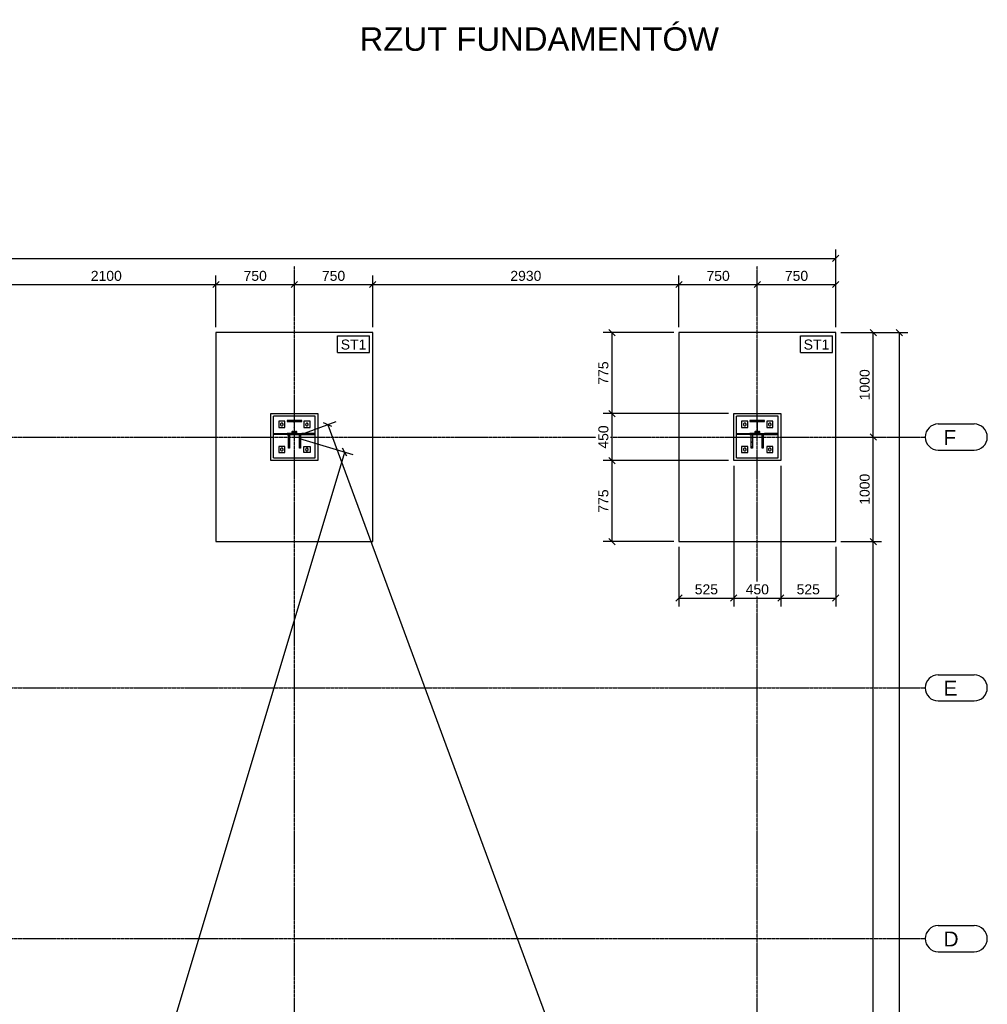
# Model space of a CAD drawing. Header units: millimetres. Extents: x -288865 to 11255, y 102926 to 380857.
# Tile 65 of 142: x -154457 to -145197, y 253330 to 262752. Entities that reach past the tile are written whole.
import ezdxf

# ---------------------------------------------------------------- set-up
doc = ezdxf.new("R2010")
doc.units = ezdxf.units.MM
doc.header["$MEASUREMENT"] = 0
doc.set_wipeout_variables(frame=1)
doc.linetypes.add('DXK_LINE_DOT3', pattern=[5.9187, 2.979, -0.9799, 0.9799, -0.9799])
for name, color, linetype in [('A', 7, 'Continuous'), ('TS_INNE_OBIEKTY', 7, 'Continuous'), ('TS_LINIE_WIDOCZNE', 7, 'Continuous'), ('TS_OPISY', 7, 'Continuous'), ('TS_OPISY_LINIE', 7, 'Continuous'), ('TS_OPISY_RAMKA', 7, 'Continuous'), ('TS_WYMIARY', 7, 'Continuous'), ('TS_WYMIARY_TEKST', 7, 'Continuous'), ('TS_WYPELNIENIE', 7, 'Continuous')]:
    doc.layers.add(name, color=color, linetype=linetype)
doc.styles.add('ARIAL', font='arial.ttf')
doc.styles.add('TOM', font='arial.ttf', dxfattribs={"height": 18})

# ---------------------------------------------------------------- blocks, each defined once
blk = doc.blocks.new('Part-66210877-1327 - 1303')
at = {"layer": 'TS_WYPELNIENIE', "linetype": 'Continuous'}
h = blk.add_hatch(dxfattribs=at)
h.set_pattern_fill('', color=256, scale=10, style=0, pattern_type=0)
h.set_pattern_definition([(45, (12870, 13157.335), (-22.4506, 22.4506), [])])
h.paths.add_polyline_path([(13010, 13157.3), (12870, 13157.3), (12870, 13148.8), (12937.2, 13148.8), (12937.2, 13032.8), (12870, 13032.8), (12870, 13024.3), (13010, 13024.3), (13010, 13032.8), (12942.8, 13032.8), (12942.8, 13148.8), (13010, 13148.8)])
at = {"layer": 'TS_INNE_OBIEKTY', "color": 253, "linetype": 'Continuous'}
for p, q in [((13010, 13157.3), (12870, 13157.3)), ((12870, 13157.3), (12870, 13148.8)), ((12870, 13148.8), (12937.2, 13148.8)), ((12937.2, 13148.8), (12937.2, 13032.8)), ((12942.8, 13032.8), (12942.8, 13148.8)), ((12942.8, 13148.8), (13010, 13148.8)), ((13010, 13148.8), (13010, 13157.3)), ((12937.2, 13032.8), (12870, 13032.8)), ((12870, 13032.8), (12870, 13024.3)), ((12870, 13024.3), (13010, 13024.3)), ((12942.8, 13032.8), (13010, 13032.8)), ((13010, 13024.3), (13010, 13032.8))]:
    blk.add_line(p, q, dxfattribs=at)
blk = doc.blocks.new('Part-66210877-1393 - 1303')
at = {"layer": 'TS_WYPELNIENIE', "linetype": 'Continuous'}
h = blk.add_hatch(dxfattribs=at)
h.set_pattern_fill('', color=256, scale=10, style=0, pattern_type=0)
h.set_pattern_definition([(45, (17300, 13157.335), (-22.4506, 22.4506), [])])
h.paths.add_polyline_path([(17440, 13157.3), (17300, 13157.3), (17300, 13148.8), (17367.2, 13148.8), (17367.2, 13032.8), (17300, 13032.8), (17300, 13024.3), (17440, 13024.3), (17440, 13032.8), (17372.8, 13032.8), (17372.8, 13148.8), (17440, 13148.8)])
at = {"layer": 'TS_INNE_OBIEKTY', "color": 253, "linetype": 'Continuous'}
for p, q in [((17440, 13157.3), (17300, 13157.3)), ((17300, 13157.3), (17300, 13148.8)), ((17300, 13148.8), (17367.2, 13148.8)), ((17367.2, 13148.8), (17367.2, 13032.8)), ((17372.8, 13032.8), (17372.8, 13148.8)), ((17372.8, 13148.8), (17440, 13148.8)), ((17440, 13148.8), (17440, 13157.3)), ((17367.2, 13032.8), (17300, 13032.8)), ((17300, 13032.8), (17300, 13024.3)), ((17300, 13024.3), (17440, 13024.3)), ((17372.8, 13032.8), (17440, 13032.8)), ((17440, 13024.3), (17440, 13032.8))]:
    blk.add_line(p, q, dxfattribs=at)
blk = doc.blocks.new('Part-66210877-1342 - 1303')
at = {"layer": 'TS_WYPELNIENIE', "linetype": 'Continuous'}
h = blk.add_hatch(dxfattribs=at)
h.set_pattern_fill('', color=256, scale=10, style=0, pattern_type=0)
h.set_pattern_definition([(45, (13010, 13032.835), (-22.451, 22.451), [])])
h.paths.add_polyline_path([(13140, 13032.8), (13010, 13032.8), (13010, 13022.8), (13140, 13022.8)])
at = {"layer": 'TS_INNE_OBIEKTY', "color": 253, "linetype": 'Continuous'}
for p, q in [((13140, 13032.8), (13010, 13032.8)), ((13010, 13032.8), (13010, 13022.8)), ((13010, 13022.8), (13140, 13022.8)), ((13140, 13022.8), (13140, 13032.8))]:
    blk.add_line(p, q, dxfattribs=at)
blk = doc.blocks.new('Part-66210877-1343 - 1303')
at = {"layer": 'TS_WYPELNIENIE', "linetype": 'Continuous'}
h = blk.add_hatch(dxfattribs=at)
h.set_pattern_fill('', color=256, scale=10, style=0, pattern_type=0)
h.set_pattern_definition([(45, (12740.005, 13032.835), (-22.451, 22.451), [])])
h.paths.add_polyline_path([(12870, 13032.8), (12740, 13032.8), (12740, 13022.8), (12870, 13022.8)])
at = {"layer": 'TS_INNE_OBIEKTY', "color": 253, "linetype": 'Continuous'}
for p, q in [((12740, 13032.8), (12870, 13032.8)), ((12740, 13022.8), (12740, 13032.8)), ((12870, 13022.8), (12740, 13022.8)), ((12870, 13032.8), (12870, 13022.8))]:
    blk.add_line(p, q, dxfattribs=at)
blk = doc.blocks.new('Part-66210877-1344 - 1303')
at = {"layer": 'TS_WYPELNIENIE', "linetype": 'Continuous'}
h = blk.add_hatch(dxfattribs=at)
h.set_pattern_fill('', color=256, scale=10, style=0, pattern_type=0)
h.set_pattern_definition([(45, (12987.5, 13024.335), (-22.451, 22.451), [])])
h.paths.add_polyline_path([(12997.5, 13024.3), (12987.5, 13024.3), (12987.5, 12894.3), (12997.5, 12894.3)])
at = {"layer": 'TS_INNE_OBIEKTY', "color": 253, "linetype": 'Continuous'}
for p, q in [((12987.5, 12894.3), (12987.5, 13024.3)), ((12987.5, 13024.3), (12997.5, 13024.3)), ((12997.5, 13024.3), (12997.5, 12894.3)), ((12997.5, 12894.3), (12987.5, 12894.3))]:
    blk.add_line(p, q, dxfattribs=at)
blk = doc.blocks.new('Part-66210877-1345 - 1303')
at = {"layer": 'TS_WYPELNIENIE', "linetype": 'Continuous'}
h = blk.add_hatch(dxfattribs=at)
h.set_pattern_fill('', color=256, scale=10, style=0, pattern_type=0)
h.set_pattern_definition([(45, (12882.5, 13024.335), (-22.451, 22.451), [])])
h.paths.add_polyline_path([(12892.5, 13024.3), (12882.5, 13024.3), (12882.5, 12894.3), (12892.5, 12894.3)])
at = {"layer": 'TS_INNE_OBIEKTY', "color": 253, "linetype": 'Continuous'}
for p, q in [((12882.5, 12894.3), (12882.5, 13024.3)), ((12882.5, 13024.3), (12892.5, 13024.3)), ((12892.5, 13024.3), (12892.5, 12894.3)), ((12892.5, 12894.3), (12882.5, 12894.3))]:
    blk.add_line(p, q, dxfattribs=at)
blk = doc.blocks.new('Part-66210877-1354 - 1303')
at = {"layer": 'TS_LINIE_WIDOCZNE', "color": 253, "linetype": 'Continuous'}
for p, q in [((13140, 13200.7), (12740, 13200.7)), ((12740, 13032.8), (12740, 13200.7)), ((13140, 13032.8), (13140, 13200.7)), ((12740, 12800.7), (12740, 13022.8)), ((13140, 12800.7), (13140, 13022.8)), ((12740, 12800.7), (13140, 12800.7))]:
    blk.add_line(p, q, dxfattribs=at)
for centre, start, end in [((12924.2, 13045.8), 150, 330), ((12924.2, 13045.8), 330, 150), ((12955.8, 13045.8), 150, 330), ((12955.8, 13045.8), 330, 150)]:
    blk.add_arc(centre, 8, start, end, dxfattribs=at)
blk = doc.blocks.new('Part-66210877-1365 - 1303')
at = {"layer": 'TS_LINIE_WIDOCZNE', "color": 253, "linetype": 'Continuous'}
for p, q in [((12850, 13150.68), (12790, 13150.68)), ((12790, 13150.68), (12790, 13090.68)), ((12850, 13090.68), (12850, 13150.68)), ((12790, 13090.68), (12850, 13090.68))]:
    blk.add_line(p, q, dxfattribs=at)
blk = doc.blocks.new('Part-66210877-1366 - 1303')
at = {"layer": 'TS_LINIE_WIDOCZNE', "color": 253, "linetype": 'Continuous'}
for p, q in [((12850, 12910.68), (12790, 12910.68)), ((12790, 12910.68), (12790, 12850.68)), ((12850, 12850.68), (12850, 12910.68)), ((12790, 12850.68), (12850, 12850.68))]:
    blk.add_line(p, q, dxfattribs=at)
blk = doc.blocks.new('Part-66210877-1367 - 1303')
at = {"layer": 'TS_LINIE_WIDOCZNE', "color": 253, "linetype": 'Continuous'}
for p, q in [((13030, 12850.68), (13030, 12910.68)), ((13030, 12910.68), (13090, 12910.68)), ((13090, 12910.68), (13090, 12850.68)), ((13090, 12850.68), (13030, 12850.68))]:
    blk.add_line(p, q, dxfattribs=at)
blk = doc.blocks.new('Part-66210877-1368 - 1303')
at = {"layer": 'TS_LINIE_WIDOCZNE', "color": 253, "linetype": 'Continuous'}
for p, q in [((13030, 13150.68), (13030, 13090.68)), ((13090, 13150.68), (13030, 13150.68)), ((13090, 13090.68), (13090, 13150.68)), ((13030, 13090.68), (13090, 13090.68))]:
    blk.add_line(p, q, dxfattribs=at)
blk = doc.blocks.new('Part-66210877-1379 - 1303')
at = {"layer": 'TS_LINIE_WIDOCZNE', "color": 1, "linetype": 'Continuous'}
for p, q in [((17145, 12775), (17145, 13225)), ((17145, 13225), (17595, 13225)), ((17595, 13225), (17595, 12775)), ((17595, 12775), (17145, 12775))]:
    blk.add_line(p, q, dxfattribs=at)
blk = doc.blocks.new('Part-66210877-1380 - 1303')
at = {"layer": 'TS_LINIE_WIDOCZNE', "color": 1, "linetype": 'Continuous'}
for p, q in [((18120, 14000), (16620, 14000)), ((16620, 14000), (16620, 12000)), ((18120, 12000), (18120, 14000)), ((16620, 12000), (18120, 12000))]:
    blk.add_line(p, q, dxfattribs=at)
blk = doc.blocks.new('Part-66210877-1381 - 1303')
at = {"layer": 'TS_LINIE_WIDOCZNE', "color": 1, "linetype": 'Continuous'}
for p, q in [((12715, 12775), (12715, 13225)), ((12715, 13225), (13165, 13225)), ((13165, 13225), (13165, 12775)), ((13165, 12775), (12715, 12775))]:
    blk.add_line(p, q, dxfattribs=at)
blk = doc.blocks.new('Part-66210877-1382 - 1303')
at = {"layer": 'TS_LINIE_WIDOCZNE', "color": 1, "linetype": 'Continuous'}
for p, q in [((13690, 14000), (12190, 14000)), ((12190, 14000), (12190, 12000)), ((13690, 12000), (13690, 14000)), ((12190, 12000), (13690, 12000))]:
    blk.add_line(p, q, dxfattribs=at)
blk = doc.blocks.new('GridLine-66210877-1688 - 1303')
at = {"layer": 'TS_INNE_OBIEKTY', "color": 4, "linetype": 'Continuous'}
for p, q in [((19101.5, 13125), (19446, 13125)), ((19101.5, 12875), (19446, 12875))]:
    blk.add_line(p, q, dxfattribs=at)
at = {"layer": 'TS_INNE_OBIEKTY', "color": 4, "linetype": 'DXK_LINE_DOT3'}
blk.add_line((425.7, 13000), (18976.5, 13000), dxfattribs=at)
at = {"layer": 'TS_INNE_OBIEKTY', "color": 4, "linetype": 'Continuous'}
for centre, start, end in [((19101.5, 13000), 90, 270), ((19446, 13000), 270, 90)]:
    blk.add_arc(centre, 125, start, end, dxfattribs=at)
at = {"layer": 'TS_INNE_OBIEKTY', "color": 2, "linetype": 'Continuous', "style": 'ARIAL'}
blk.add_text('F', height=143.3, dxfattribs=at).set_placement((19151.5, 12925))
blk = doc.blocks.new('Bolt-66210877-1565 - 1303')
at = {"layer": 'TS_INNE_OBIEKTY', "color": 1, "linetype": 'Continuous'}
for start, end in [(18, 198), (18, 198), (198, 18), (198, 18)]:
    blk.add_arc((17250, 12880.68), 13, start, end, dxfattribs=at)
blk = doc.blocks.new('Part-66210877-1421 - 1303')
at = {"layer": 'TS_WYPELNIENIE', "linetype": 'Continuous'}
h = blk.add_hatch(dxfattribs=at)
h.set_pattern_fill('', color=256, scale=10, style=0, pattern_type=0)
h.set_pattern_definition([(45, (17417.5, 13024.335), (-22.451, 22.451), [])])
h.paths.add_polyline_path([(17427.5, 13024.3), (17417.5, 13024.3), (17417.5, 12894.3), (17427.5, 12894.3)])
at = {"layer": 'TS_INNE_OBIEKTY', "color": 253, "linetype": 'Continuous'}
for p, q in [((17417.5, 12894.3), (17417.5, 13024.3)), ((17417.5, 13024.3), (17427.5, 13024.3)), ((17427.5, 13024.3), (17427.5, 12894.3)), ((17427.5, 12894.3), (17417.5, 12894.3))]:
    blk.add_line(p, q, dxfattribs=at)
blk = doc.blocks.new('Part-66210877-1422 - 1303')
at = {"layer": 'TS_WYPELNIENIE', "linetype": 'Continuous'}
h = blk.add_hatch(dxfattribs=at)
h.set_pattern_fill('', color=256, scale=10, style=0, pattern_type=0)
h.set_pattern_definition([(45, (17312.5, 13024.335), (-22.451, 22.451), [])])
h.paths.add_polyline_path([(17322.5, 13024.3), (17312.5, 13024.3), (17312.5, 12894.3), (17322.5, 12894.3)])
at = {"layer": 'TS_INNE_OBIEKTY', "color": 253, "linetype": 'Continuous'}
for p, q in [((17312.5, 12894.3), (17312.5, 13024.3)), ((17312.5, 13024.3), (17322.5, 13024.3)), ((17322.5, 13024.3), (17322.5, 12894.3)), ((17322.5, 12894.3), (17312.5, 12894.3))]:
    blk.add_line(p, q, dxfattribs=at)
blk = doc.blocks.new('Part-66210877-1423 - 1303')
at = {"layer": 'TS_WYPELNIENIE', "linetype": 'Continuous'}
h = blk.add_hatch(dxfattribs=at)
h.set_pattern_fill('', color=256, scale=10, style=0, pattern_type=0)
h.set_pattern_definition([(45, (17440, 13032.835), (-22.451, 22.451), [])])
h.paths.add_polyline_path([(17570, 13032.8), (17440, 13032.8), (17440, 13022.8), (17570, 13022.8)])
at = {"layer": 'TS_INNE_OBIEKTY', "color": 253, "linetype": 'Continuous'}
for p, q in [((17570, 13032.8), (17440, 13032.8)), ((17440, 13032.8), (17440, 13022.8)), ((17440, 13022.8), (17570, 13022.8)), ((17570, 13022.8), (17570, 13032.8))]:
    blk.add_line(p, q, dxfattribs=at)
blk = doc.blocks.new('Part-66210877-1432 - 1303')
at = {"layer": 'TS_WYPELNIENIE', "linetype": 'Continuous'}
h = blk.add_hatch(dxfattribs=at)
h.set_pattern_fill('', color=256, scale=10, style=0, pattern_type=0)
h.set_pattern_definition([(45, (17170.005, 13032.835), (-22.451, 22.451), [])])
h.paths.add_polyline_path([(17300, 13032.8), (17170, 13032.8), (17170, 13022.8), (17300, 13022.8)])
at = {"layer": 'TS_INNE_OBIEKTY', "color": 253, "linetype": 'Continuous'}
for p, q in [((17170, 13032.8), (17300, 13032.8)), ((17170, 13022.8), (17170, 13032.8)), ((17300, 13022.8), (17170, 13022.8)), ((17300, 13032.8), (17300, 13022.8))]:
    blk.add_line(p, q, dxfattribs=at)
blk = doc.blocks.new('Part-66210877-1463 - 1303')
at = {"layer": 'TS_LINIE_WIDOCZNE', "color": 253, "linetype": 'Continuous'}
for p, q in [((17280, 12910.68), (17220, 12910.68)), ((17220, 12910.68), (17220, 12850.68)), ((17280, 12850.68), (17280, 12910.68)), ((17220, 12850.68), (17280, 12850.68))]:
    blk.add_line(p, q, dxfattribs=at)
blk = doc.blocks.new('Part-66210877-1464 - 1303')
at = {"layer": 'TS_LINIE_WIDOCZNE', "color": 253, "linetype": 'Continuous'}
for p, q in [((17280, 13150.68), (17220, 13150.68)), ((17220, 13150.68), (17220, 13090.68)), ((17280, 13090.68), (17280, 13150.68)), ((17220, 13090.68), (17280, 13090.68))]:
    blk.add_line(p, q, dxfattribs=at)
blk = doc.blocks.new('Part-66210877-1486 - 1303')
at = {"layer": 'TS_LINIE_WIDOCZNE', "color": 253, "linetype": 'Continuous'}
for p, q in [((17520, 12910.68), (17460, 12910.68)), ((17460, 12910.68), (17460, 12850.68)), ((17520, 12850.68), (17520, 12910.68)), ((17460, 12850.68), (17520, 12850.68))]:
    blk.add_line(p, q, dxfattribs=at)
blk = doc.blocks.new('Part-66210877-1487 - 1303')
at = {"layer": 'TS_LINIE_WIDOCZNE', "color": 253, "linetype": 'Continuous'}
for p, q in [((17520, 13150.68), (17460, 13150.68)), ((17460, 13150.68), (17460, 13090.68)), ((17520, 13090.68), (17520, 13150.68)), ((17460, 13090.68), (17520, 13090.68))]:
    blk.add_line(p, q, dxfattribs=at)
blk = doc.blocks.new('Part-66210877-1488 - 1303')
at = {"layer": 'TS_LINIE_WIDOCZNE', "color": 253, "linetype": 'Continuous'}
for p, q in [((17570, 13200.7), (17170, 13200.7)), ((17170, 13032.8), (17170, 13200.7)), ((17570, 13032.8), (17570, 13200.7)), ((17170, 12800.7), (17170, 13022.8)), ((17570, 12800.7), (17570, 13022.8)), ((17170, 12800.7), (17570, 12800.7))]:
    blk.add_line(p, q, dxfattribs=at)
for centre, start, end in [((17354.2, 13045.8), 150, 330), ((17354.2, 13045.8), 330, 150), ((17385.8, 13045.8), 150, 330), ((17385.8, 13045.8), 330, 150)]:
    blk.add_arc(centre, 8, start, end, dxfattribs=at)
blk = doc.blocks.new('Bolt-66210877-1563 - 1303')
at = {"layer": 'TS_INNE_OBIEKTY', "color": 1, "linetype": 'Continuous'}
for start, end in [(18, 198), (18, 198), (198, 18), (198, 18)]:
    blk.add_arc((17250, 13120.68), 13, start, end, dxfattribs=at)
blk = doc.blocks.new('Bolt-66210877-1564 - 1303')
at = {"layer": 'TS_INNE_OBIEKTY', "color": 1, "linetype": 'Continuous'}
for start, end in [(18, 198), (18, 198), (198, 18), (198, 18)]:
    blk.add_arc((17490, 13120.68), 13, start, end, dxfattribs=at)
blk = doc.blocks.new('Bolt-66210877-1566 - 1303')
at = {"layer": 'TS_INNE_OBIEKTY', "color": 1, "linetype": 'Continuous'}
for start, end in [(18, 198), (18, 198), (198, 18), (198, 18)]:
    blk.add_arc((17490, 12880.68), 13, start, end, dxfattribs=at)
blk = doc.blocks.new('Bolt-66210877-1567 - 1303')
at = {"layer": 'TS_INNE_OBIEKTY', "color": 1, "linetype": 'Continuous'}
for start, end in [(18, 198), (18, 198), (198, 18), (198, 18)]:
    blk.add_arc((12820, 13120.68), 13, start, end, dxfattribs=at)
blk = doc.blocks.new('Bolt-66210877-1568 - 1303')
at = {"layer": 'TS_INNE_OBIEKTY', "color": 1, "linetype": 'Continuous'}
for start, end in [(18, 198), (18, 198), (198, 18), (198, 18)]:
    blk.add_arc((13060, 13120.68), 13, start, end, dxfattribs=at)
blk = doc.blocks.new('Bolt-66210877-1569 - 1303')
at = {"layer": 'TS_INNE_OBIEKTY', "color": 1, "linetype": 'Continuous'}
for start, end in [(18, 198), (18, 198), (198, 18), (198, 18)]:
    blk.add_arc((12820, 12880.68), 13, start, end, dxfattribs=at)
blk = doc.blocks.new('Bolt-66210877-1570 - 1303')
at = {"layer": 'TS_INNE_OBIEKTY', "color": 1, "linetype": 'Continuous'}
for start, end in [(18, 198), (18, 198), (198, 18), (198, 18)]:
    blk.add_arc((13060, 12880.68), 13, start, end, dxfattribs=at)
blk = doc.blocks.new('GridLine-66210877-1681 - 1303')
at = {"layer": 'TS_INNE_OBIEKTY', "color": 4, "linetype": 'DXK_LINE_DOT3'}
blk.add_line((12940, -500), (12940, 14634.8), dxfattribs=at)
at = {"layer": 'TS_INNE_OBIEKTY', "color": 4, "linetype": 'Continuous'}
for p, q in [((12767.8, -500), (13112.2, -500)), ((12767.8, -750), (13112.2, -750))]:
    blk.add_line(p, q, dxfattribs=at)
for centre, start, end in [((12767.8, -625), 90, 270), ((13112.2, -625), 270, 90)]:
    blk.add_arc(centre, 125, start, end, dxfattribs=at)
at = {"layer": 'TS_INNE_OBIEKTY', "color": 2, "linetype": 'Continuous', "style": 'ARIAL'}
blk.add_text('4', height=143.3, dxfattribs=at).set_placement((12817.8, -700))
blk = doc.blocks.new('GridLine-66210877-1682 - 1303')
at = {"layer": 'TS_INNE_OBIEKTY', "color": 4, "linetype": 'DXK_LINE_DOT3'}
blk.add_line((17370, -500), (17370, 14634.8), dxfattribs=at)
at = {"layer": 'TS_INNE_OBIEKTY', "color": 4, "linetype": 'Continuous'}
for p, q in [((17178.6, -500), (17561.4, -500)), ((17178.6, -750), (17561.4, -750))]:
    blk.add_line(p, q, dxfattribs=at)
for centre, start, end in [((17178.6, -625), 90, 270), ((17561.4, -625), 270, 90)]:
    blk.add_arc(centre, 125, start, end, dxfattribs=at)
at = {"layer": 'TS_INNE_OBIEKTY', "color": 2, "linetype": 'Continuous', "style": 'ARIAL'}
blk.add_text('5', height=143.3, dxfattribs=at).set_placement((17228.6, -700))
blk = doc.blocks.new('GridLine-66210877-1686 - 1303')
at = {"layer": 'TS_INNE_OBIEKTY', "color": 4, "linetype": 'Continuous'}
for p, q in [((19101.5, 8325), (19446, 8325)), ((19101.5, 8075), (19446, 8075))]:
    blk.add_line(p, q, dxfattribs=at)
at = {"layer": 'TS_INNE_OBIEKTY', "color": 4, "linetype": 'DXK_LINE_DOT3'}
blk.add_line((425.7, 8200), (18976.5, 8200), dxfattribs=at)
at = {"layer": 'TS_INNE_OBIEKTY', "color": 4, "linetype": 'Continuous'}
for centre, start, end in [((19101.5, 8200), 90, 270), ((19446, 8200), 270, 90)]:
    blk.add_arc(centre, 125, start, end, dxfattribs=at)
at = {"layer": 'TS_INNE_OBIEKTY', "color": 2, "linetype": 'Continuous', "style": 'ARIAL'}
blk.add_text('D', height=143.3, dxfattribs=at).set_placement((19151.5, 8125))
blk = doc.blocks.new('GridLine-66210877-1687 - 1303')
at = {"layer": 'TS_INNE_OBIEKTY', "color": 4, "linetype": 'Continuous'}
for p, q in [((19101.5, 10725), (19446, 10725)), ((19101.5, 10475), (19446, 10475))]:
    blk.add_line(p, q, dxfattribs=at)
at = {"layer": 'TS_INNE_OBIEKTY', "color": 4, "linetype": 'DXK_LINE_DOT3'}
blk.add_line((425.7, 10600), (18976.5, 10600), dxfattribs=at)
at = {"layer": 'TS_INNE_OBIEKTY', "color": 4, "linetype": 'Continuous'}
for centre, start, end in [((19101.5, 10600), 90, 270), ((19446, 10600), 270, 90)]:
    blk.add_arc(centre, 125, start, end, dxfattribs=at)
at = {"layer": 'TS_INNE_OBIEKTY', "color": 2, "linetype": 'Continuous', "style": 'ARIAL'}
blk.add_text('E', height=143.3, dxfattribs=at).set_placement((19151.5, 10525))
blk = doc.blocks.new('StraightDimension-66210877-2853 - 1303')
at = {"layer": 'TS_WYMIARY', "color": 174, "linetype": 'Continuous'}
for p, q in [((17595, 12725), (17595, 11379.8)), ((18120, 11950.7), (18120, 11379.8)), ((17625, 11489.8), (17565, 11429.8)), ((17595, 11459.8), (18120, 11459.8)), ((18090, 11429.8), (18150, 11489.8))]:
    blk.add_line(p, q, dxfattribs=at)
at = {"color": 0}
blk.add_wipeout([(17988.7, 11474.8), (17988.7, 11614.8), (17726.3, 11614.8), (17726.3, 11474.8)], dxfattribs=at).dxf.layer = 'TS_WYMIARY'
at = {"layer": 'TS_WYMIARY_TEKST', "color": 96, "style": 'ARIAL'}
blk.add_text('525', height=95.51, dxfattribs=at).set_placement((17746.3, 11494.8))
blk = doc.blocks.new('StraightDimension-66210877-2897 - 1303')
at = {"layer": 'TS_WYMIARY', "color": 174, "linetype": 'Continuous'}
for p, q in [((18170, 14000), (18810, 14000)), ((18760, 13970), (18700, 14030)), ((18730, 0), (18730, 14000)), ((18700, 30), (18760, -30)), ((18170, 0), (18810, 0))]:
    blk.add_line(p, q, dxfattribs=at)
at = {"color": 0}
blk.add_wipeout([(18715, 7205.3), (18575, 7205.3), (18575, 6794.7), (18715, 6794.7)], dxfattribs=at).dxf.layer = 'TS_WYMIARY'
at = {"layer": 'TS_WYMIARY_TEKST', "color": 96, "style": 'ARIAL'}
blk.add_text('14000', height=95.51, rotation=90.00021, dxfattribs=at).set_placement((18695, 6814.7))
blk = doc.blocks.new('StraightDimension-66210877-2894 - 1303')
at = {"layer": 'TS_WYMIARY', "color": 174, "linetype": 'Continuous'}
for p, q in [((18170, 12000), (18560, 12000)), ((18510, 11970), (18450, 12030)), ((18480, 2000), (18480, 12000)), ((18170, 2000), (18560, 2000)), ((18450, 2030), (18510, 1970))]:
    blk.add_line(p, q, dxfattribs=at)
at = {"color": 0}
blk.add_wipeout([(18465, 7205.3), (18325, 7205.3), (18325, 6794.7), (18465, 6794.7)], dxfattribs=at).dxf.layer = 'TS_WYMIARY'
at = {"layer": 'TS_WYMIARY_TEKST', "color": 96, "style": 'ARIAL'}
blk.add_text('10000', height=95.51, rotation=90.00021, dxfattribs=at).set_placement((18445, 6814.7))
blk = doc.blocks.new('StraightDimension-66210877-2838 - 1303')
at = {"layer": 'TS_WYMIARY', "color": 174, "linetype": 'Continuous'}
for p, q in [((17370, 14339.8), (17370, 14559.8)), ((18120, 14050.7), (18120, 14544.8)), ((17400, 14489.8), (17340, 14429.8)), ((17370, 14459.8), (18120, 14459.8)), ((18090, 14429.8), (18150, 14489.8))]:
    blk.add_line(p, q, dxfattribs=at)
at = {"color": 0}
blk.add_wipeout([(17876.2, 14474.8), (17876.2, 14614.8), (17613.8, 14614.8), (17613.8, 14474.8)], dxfattribs=at).dxf.layer = 'TS_WYMIARY'
at = {"layer": 'TS_WYMIARY_TEKST', "color": 96, "style": 'ARIAL'}
blk.add_text('750', height=95.51, dxfattribs=at).set_placement((17633.8, 14494.8))
blk = doc.blocks.new('StraightDimension-66210877-2840 - 1303')
at = {"layer": 'TS_WYMIARY', "color": 174, "linetype": 'Continuous'}
for p, q in [((16620, 14050.7), (16620, 14544.8)), ((17370, 14339.8), (17370, 14559.8)), ((16650, 14489.8), (16590, 14429.8)), ((16620, 14459.8), (17370, 14459.8)), ((17340, 14429.8), (17400, 14489.8))]:
    blk.add_line(p, q, dxfattribs=at)
at = {"color": 0}
blk.add_wipeout([(17126.2, 14474.8), (17126.2, 14614.8), (16863.8, 14614.8), (16863.8, 14474.8)], dxfattribs=at).dxf.layer = 'TS_WYMIARY'
at = {"layer": 'TS_WYMIARY_TEKST', "color": 96, "style": 'ARIAL'}
blk.add_text('750', height=95.51, dxfattribs=at).set_placement((16883.8, 14494.8))
blk = doc.blocks.new('StraightDimension-66210877-2841 - 1303')
at = {"layer": 'TS_WYMIARY', "color": 174, "linetype": 'Continuous'}
for p, q in [((13690, 14050.7), (13690, 14544.8)), ((16620, 14050.7), (16620, 14544.8)), ((13720, 14489.8), (13660, 14429.8)), ((13690, 14459.8), (16620, 14459.8)), ((16590, 14429.8), (16650, 14489.8))]:
    blk.add_line(p, q, dxfattribs=at)
at = {"color": 0}
blk.add_wipeout([(15323.2, 14474.8), (15323.2, 14614.8), (14986.8, 14614.8), (14986.8, 14474.8)], dxfattribs=at).dxf.layer = 'TS_WYMIARY'
at = {"layer": 'TS_WYMIARY_TEKST', "color": 96, "style": 'ARIAL'}
blk.add_text('2930', height=95.51, dxfattribs=at).set_placement((15006.8, 14494.8))
blk = doc.blocks.new('StraightDimension-66210877-2842 - 1303')
at = {"layer": 'TS_WYMIARY', "color": 174, "linetype": 'Continuous'}
for p, q in [((12940, 14339.8), (12940, 14559.8)), ((13690, 14050.7), (13690, 14544.8)), ((12970, 14489.8), (12910, 14429.8)), ((12940, 14459.8), (13690, 14459.8)), ((13660, 14429.8), (13720, 14489.8))]:
    blk.add_line(p, q, dxfattribs=at)
at = {"color": 0}
blk.add_wipeout([(13446.2, 14474.8), (13446.2, 14614.8), (13183.8, 14614.8), (13183.8, 14474.8)], dxfattribs=at).dxf.layer = 'TS_WYMIARY'
at = {"layer": 'TS_WYMIARY_TEKST', "color": 96, "style": 'ARIAL'}
blk.add_text('750', height=95.51, dxfattribs=at).set_placement((13203.8, 14494.8))
blk = doc.blocks.new('StraightDimension-66210877-2843 - 1303')
at = {"layer": 'TS_WYMIARY', "color": 174, "linetype": 'Continuous'}
for p, q in [((12190, 14050.7), (12190, 14544.8)), ((12940, 14339.8), (12940, 14559.8)), ((12220, 14489.8), (12160, 14429.8)), ((12190, 14459.8), (12940, 14459.8)), ((12910, 14429.8), (12970, 14489.8))]:
    blk.add_line(p, q, dxfattribs=at)
at = {"color": 0}
blk.add_wipeout([(12696.2, 14474.8), (12696.2, 14614.8), (12433.8, 14614.8), (12433.8, 14474.8)], dxfattribs=at).dxf.layer = 'TS_WYMIARY'
at = {"layer": 'TS_WYMIARY_TEKST', "color": 96, "style": 'ARIAL'}
blk.add_text('750', height=95.51, dxfattribs=at).set_placement((12453.8, 14494.8))
blk = doc.blocks.new('StraightDimension-66210877-2844 - 1303')
at = {"layer": 'TS_WYMIARY', "color": 174, "linetype": 'Continuous'}
for p, q in [((10090, 14050.7), (10090, 14544.8)), ((12190, 14050.7), (12190, 14544.8)), ((10120, 14489.8), (10060, 14429.8)), ((10090, 14459.8), (12190, 14459.8)), ((12160, 14429.8), (12220, 14489.8))]:
    blk.add_line(p, q, dxfattribs=at)
at = {"color": 0}
blk.add_wipeout([(11308.2, 14474.8), (11308.2, 14614.8), (10971.8, 14614.8), (10971.8, 14474.8)], dxfattribs=at).dxf.layer = 'TS_WYMIARY'
at = {"layer": 'TS_WYMIARY_TEKST', "color": 96, "style": 'ARIAL'}
blk.add_text('2100', height=95.51, dxfattribs=at).set_placement((10991.8, 14494.8))
blk = doc.blocks.new('StraightDimension-66210877-2855 - 1303')
at = {"layer": 'TS_WYMIARY', "color": 174, "linetype": 'Continuous'}
for p, q in [((17145, 12725), (17145, 11379.8)), ((17595, 12725), (17595, 11379.8)), ((17175, 11489.8), (17115, 11429.8)), ((17145, 11459.8), (17595, 11459.8)), ((17565, 11429.8), (17625, 11489.8))]:
    blk.add_line(p, q, dxfattribs=at)
at = {"color": 0}
blk.add_wipeout([(17501.2, 11474.8), (17501.2, 11614.8), (17238.8, 11614.8), (17238.8, 11474.8)], dxfattribs=at).dxf.layer = 'TS_WYMIARY'
at = {"layer": 'TS_WYMIARY_TEKST', "color": 96, "style": 'ARIAL'}
blk.add_text('450', height=95.51, dxfattribs=at).set_placement((17258.8, 11494.8))
blk = doc.blocks.new('StraightDimension-66210877-2856 - 1303')
at = {"layer": 'TS_WYMIARY', "color": 174, "linetype": 'Continuous'}
for p, q in [((17145, 12725), (17145, 11379.8)), ((16620, 11950.7), (16620, 11379.8)), ((16650, 11489.8), (16590, 11429.8)), ((16620, 11459.8), (17145, 11459.8)), ((17115, 11429.8), (17175, 11489.8))]:
    blk.add_line(p, q, dxfattribs=at)
at = {"color": 0}
blk.add_wipeout([(17013.7, 11474.8), (17013.7, 11614.8), (16751.3, 11614.8), (16751.3, 11474.8)], dxfattribs=at).dxf.layer = 'TS_WYMIARY'
at = {"layer": 'TS_WYMIARY_TEKST', "color": 96, "style": 'ARIAL'}
blk.add_text('525', height=95.51, dxfattribs=at).set_placement((16771.3, 11494.8))
blk = doc.blocks.new('StraightDimension-66210877-2861 - 1303')
at = {"layer": 'TS_WYMIARY', "color": 174, "linetype": 'Continuous'}
for p, q in [((12987.9, 12985.6), (13498.3, 12832.5)), ((9821.7, 855.5), (13421.7, 12855.5)), ((13441.8, 12818.1), (13401.6, 12892.8)), ((9387.9, 985.6), (9898.3, 832.5)), ((9801.6, 892.8), (9841.8, 818.1))]:
    blk.add_line(p, q, dxfattribs=at)
at = {"color": 0}
blk.add_wipeout([(11666.3, 7056.4), (11532.2, 7096.7), (11414.2, 6703.4), (11548.3, 6663.2)], dxfattribs=at).dxf.layer = 'TS_WYMIARY'
at = {"layer": 'TS_WYMIARY_TEKST', "color": 96, "style": 'ARIAL'}
blk.add_text('12528', height=95.51, rotation=73.29849, dxfattribs=at).set_placement((11534.9, 6688.1))
blk = doc.blocks.new('StraightDimension-66210877-2863 - 1303')
at = {"layer": 'TS_WYMIARY', "color": 174, "linetype": 'Continuous'}
for p, q in [((12986.9, 13017.3), (13338.6, 13147.2)), ((13297.4, 13100), (13220.3, 13135.5)), ((13258.9, 13117.7), (17688.9, 1117.7)), ((17416.9, 1017.3), (17768.6, 1147.2)), ((17650.3, 1135.5), (17727.4, 1100))]:
    blk.add_line(p, q, dxfattribs=at)
at = {"color": 0}
blk.add_wipeout([(15559.1, 6930.3), (15690.4, 6978.8), (15548.2, 7364), (15416.8, 7315.5)], dxfattribs=at).dxf.layer = 'TS_WYMIARY'
at = {"layer": 'TS_WYMIARY_TEKST', "color": 96, "style": 'ARIAL'}
blk.add_text('12792', height=95.51, rotation=-69.73469, dxfattribs=at).set_placement((15442.5, 7303.7))
blk = doc.blocks.new('StraightDimension-66210877-2889 - 1303')
at = {"layer": 'TS_WYMIARY', "color": 174, "linetype": 'Continuous'}
for p, q in [((18120, 14050), (18120, 14794.8)), ((1250, 14709.8), (18120, 14709.8)), ((18090, 14679.8), (18150, 14739.8))]:
    blk.add_line(p, q, dxfattribs=at)
blk = doc.blocks.new('StraightDimension-66210877-2891 - 1303')
at = {"layer": 'TS_WYMIARY', "color": 174, "linetype": 'Continuous'}
for p, q in [((18170, 14000), (18560, 14000)), ((18510, 13970), (18450, 14030)), ((18480, 13000), (18480, 14000)), ((18450, 13030), (18510, 12970)), ((18360, 13000), (18580, 13000))]:
    blk.add_line(p, q, dxfattribs=at)
at = {"color": 0}
blk.add_wipeout([(18465, 13668.2), (18325, 13668.2), (18325, 13331.8), (18465, 13331.8)], dxfattribs=at).dxf.layer = 'TS_WYMIARY'
at = {"layer": 'TS_WYMIARY_TEKST', "color": 96, "style": 'ARIAL'}
blk.add_text('1000', height=95.51, rotation=90.00021, dxfattribs=at).set_placement((18445, 13351.8))
blk = doc.blocks.new('StraightDimension-66210877-2893 - 1303')
at = {"layer": 'TS_WYMIARY', "color": 174, "linetype": 'Continuous'}
for p, q in [((18510, 12970), (18450, 13030)), ((18360, 13000), (18580, 13000)), ((18480, 12000), (18480, 13000)), ((18170, 12000), (18560, 12000)), ((18450, 12030), (18510, 11970))]:
    blk.add_line(p, q, dxfattribs=at)
at = {"color": 0}
blk.add_wipeout([(18465, 12668.2), (18325, 12668.2), (18325, 12331.8), (18465, 12331.8)], dxfattribs=at).dxf.layer = 'TS_WYMIARY'
at = {"layer": 'TS_WYMIARY_TEKST', "color": 96, "style": 'ARIAL'}
blk.add_text('1000', height=95.51, rotation=90.00021, dxfattribs=at).set_placement((18445, 12351.8))
blk = doc.blocks.new('StraightDimension-66210877-2899 - 1303')
at = {"layer": 'TS_WYMIARY', "color": 174, "linetype": 'Continuous'}
for p, q in [((16570, 14000), (15895, 14000)), ((16010, 13970), (15950, 14030)), ((15980, 13225), (15980, 14000)), ((17095, 13225), (15895, 13225)), ((15950, 13255), (16010, 13195))]:
    blk.add_line(p, q, dxfattribs=at)
at = {"color": 0}
blk.add_wipeout([(15965, 13743.7), (15825, 13743.7), (15825, 13481.3), (15965, 13481.3)], dxfattribs=at).dxf.layer = 'TS_WYMIARY'
at = {"layer": 'TS_WYMIARY_TEKST', "color": 96, "style": 'ARIAL'}
blk.add_text('775', height=95.51, rotation=90.00021, dxfattribs=at).set_placement((15945, 13501.3))
blk = doc.blocks.new('StraightDimension-66210877-2901 - 1303')
at = {"layer": 'TS_WYMIARY', "color": 174, "linetype": 'Continuous'}
for p, q in [((17095, 13225), (15895, 13225)), ((16010, 13195), (15950, 13255)), ((15980, 12775), (15980, 13225)), ((17095, 12775), (15895, 12775)), ((15950, 12805), (16010, 12745))]:
    blk.add_line(p, q, dxfattribs=at)
at = {"color": 0}
blk.add_wipeout([(15965, 13131.2), (15825, 13131.2), (15825, 12868.8), (15965, 12868.8)], dxfattribs=at).dxf.layer = 'TS_WYMIARY'
at = {"layer": 'TS_WYMIARY_TEKST', "color": 96, "style": 'ARIAL'}
blk.add_text('450', height=95.51, rotation=90.00021, dxfattribs=at).set_placement((15945, 12888.8))
blk = doc.blocks.new('StraightDimension-66210877-2902 - 1303')
at = {"layer": 'TS_WYMIARY', "color": 174, "linetype": 'Continuous'}
for p, q in [((17095, 12775), (15895, 12775)), ((16010, 12745), (15950, 12805)), ((15980, 12000), (15980, 12775)), ((16570, 12000), (15895, 12000)), ((15950, 12030), (16010, 11970))]:
    blk.add_line(p, q, dxfattribs=at)
at = {"color": 0}
blk.add_wipeout([(15965, 12518.7), (15825, 12518.7), (15825, 12256.3), (15965, 12256.3)], dxfattribs=at).dxf.layer = 'TS_WYMIARY'
at = {"layer": 'TS_WYMIARY_TEKST', "color": 96, "style": 'ARIAL'}
blk.add_text('775', height=95.51, rotation=90.00021, dxfattribs=at).set_placement((15945, 12276.3))
blk = doc.blocks.new('Mark-66210877-1904 - 1303')
blk.add_wipeout([(18058.2, 13837.5), (18058.2, 13937.5), (17813.8, 13937.5), (17813.8, 13837.5)]).dxf.layer = 'TS_OPISY_LINIE'
blk.add_wipeout([(18058.2, 13837.5), (18058.2, 13937.5), (17813.8, 13937.5), (17813.8, 13837.5)]).dxf.layer = 'TS_OPISY_LINIE'
at = {"layer": 'TS_OPISY_RAMKA', "linetype": 'Continuous'}
for p, q in [((17783.8, 13967.5), (18088.2, 13967.5)), ((17783.8, 13807.5), (17783.8, 13967.5)), ((18088.2, 13807.5), (18088.2, 13967.5)), ((17783.8, 13807.5), (18088.2, 13807.5))]:
    blk.add_line(p, q, dxfattribs=at)
at = {"layer": 'TS_OPISY', "style": 'ARIAL'}
blk.add_text('ST1', height=95.51, dxfattribs=at).set_placement((17813.8, 13837.5))
blk = doc.blocks.new('Mark-66210877-1905 - 1303')
blk.add_wipeout([(13628.2, 13837.5), (13628.2, 13937.5), (13383.8, 13937.5), (13383.8, 13837.5)]).dxf.layer = 'TS_OPISY_LINIE'
blk.add_wipeout([(13628.2, 13837.5), (13628.2, 13937.5), (13383.8, 13937.5), (13383.8, 13837.5)]).dxf.layer = 'TS_OPISY_LINIE'
at = {"layer": 'TS_OPISY_RAMKA', "linetype": 'Continuous'}
for p, q in [((13353.8, 13967.5), (13658.2, 13967.5)), ((13353.8, 13807.5), (13353.8, 13967.5)), ((13658.2, 13807.5), (13658.2, 13967.5)), ((13353.8, 13807.5), (13658.2, 13807.5))]:
    blk.add_line(p, q, dxfattribs=at)
at = {"layer": 'TS_OPISY', "style": 'ARIAL'}
blk.add_text('ST1', height=95.51, dxfattribs=at).set_placement((13383.8, 13837.5))

msp = doc.modelspace()

# ---------------------------------------------------------------- block references
for name in ['GridLine-66210877-1681 - 1303', 'GridLine-66210877-1682 - 1303', 'Part-66210877-1382 - 1303', 'Part-66210877-1380 - 1303', 'Part-66210877-1381 - 1303', 'Part-66210877-1354 - 1303', 'Part-66210877-1379 - 1303', 'Part-66210877-1488 - 1303', 'GridLine-66210877-1688 - 1303', 'Part-66210877-1365 - 1303', 'Bolt-66210877-1567 - 1303', 'Part-66210877-1327 - 1303', 'Part-66210877-1368 - 1303', 'Bolt-66210877-1568 - 1303', 'Part-66210877-1464 - 1303', 'Bolt-66210877-1563 - 1303', 'Part-66210877-1393 - 1303', 'Part-66210877-1487 - 1303', 'Bolt-66210877-1564 - 1303', 'Part-66210877-1343 - 1303', 'Part-66210877-1345 - 1303', 'Part-66210877-1344 - 1303', 'Part-66210877-1342 - 1303', 'Part-66210877-1432 - 1303', 'Part-66210877-1422 - 1303', 'Part-66210877-1421 - 1303', 'Part-66210877-1423 - 1303', 'Part-66210877-1366 - 1303', 'Bolt-66210877-1569 - 1303', 'Part-66210877-1367 - 1303', 'Bolt-66210877-1570 - 1303', 'Part-66210877-1463 - 1303', 'Bolt-66210877-1565 - 1303', 'Part-66210877-1486 - 1303', 'Bolt-66210877-1566 - 1303', 'GridLine-66210877-1687 - 1303', 'GridLine-66210877-1686 - 1303']:
    msp.add_blockref(name, (-164768.1, 245757.8))

# ---------------------------------------------------------------- texts
at = {"layer": 'A', "style": 'TOM'}
msp.add_text('RZUT FUNDAMENTÓW', height=225, dxfattribs=at).set_placement((-151203.8, 262453.8))

# ---------------------------------------------------------------- next in the draw order: block references
for name in ['Mark-66210877-1905 - 1303', 'Mark-66210877-1904 - 1303', 'StraightDimension-66210877-2861 - 1303', 'StraightDimension-66210877-2853 - 1303']:
    msp.add_blockref(name, (-164768.1, 245757.8))

# ---------------------------------------------------------------- next in the draw order: block references
for name in ['StraightDimension-66210877-2897 - 1303', 'StraightDimension-66210877-2855 - 1303']:
    msp.add_blockref(name, (-164768.1, 245757.8))

# ---------------------------------------------------------------- next in the draw order: block references
for name in ['StraightDimension-66210877-2838 - 1303', 'StraightDimension-66210877-2856 - 1303', 'StraightDimension-66210877-2894 - 1303']:
    msp.add_blockref(name, (-164768.1, 245757.8))

# ---------------------------------------------------------------- next in the draw order: block references
for name in ['StraightDimension-66210877-2840 - 1303', 'StraightDimension-66210877-2863 - 1303']:
    msp.add_blockref(name, (-164768.1, 245757.8))

# ---------------------------------------------------------------- next in the draw order: block references
msp.add_blockref('StraightDimension-66210877-2841 - 1303', (-164768.1, 245757.8))

# ---------------------------------------------------------------- next in the draw order: block references
msp.add_blockref('StraightDimension-66210877-2842 - 1303', (-164768.1, 245757.8))

# ---------------------------------------------------------------- next in the draw order: block references
msp.add_blockref('StraightDimension-66210877-2843 - 1303', (-164768.1, 245757.8))

# ---------------------------------------------------------------- next in the draw order: block references
msp.add_blockref('StraightDimension-66210877-2844 - 1303', (-164768.1, 245757.8))

# ---------------------------------------------------------------- next in the draw order: block references
msp.add_blockref('StraightDimension-66210877-2889 - 1303', (-164768.1, 245757.8))

# ---------------------------------------------------------------- next in the draw order: block references
for name in ['StraightDimension-66210877-2899 - 1303', 'StraightDimension-66210877-2891 - 1303']:
    msp.add_blockref(name, (-164768.1, 245757.8))

# ---------------------------------------------------------------- next in the draw order: block references
for name in ['StraightDimension-66210877-2901 - 1303', 'StraightDimension-66210877-2893 - 1303']:
    msp.add_blockref(name, (-164768.1, 245757.8))

# ---------------------------------------------------------------- next in the draw order: block references
msp.add_blockref('StraightDimension-66210877-2902 - 1303', (-164768.1, 245757.8))

doc.saveas('drawing.dxf')
